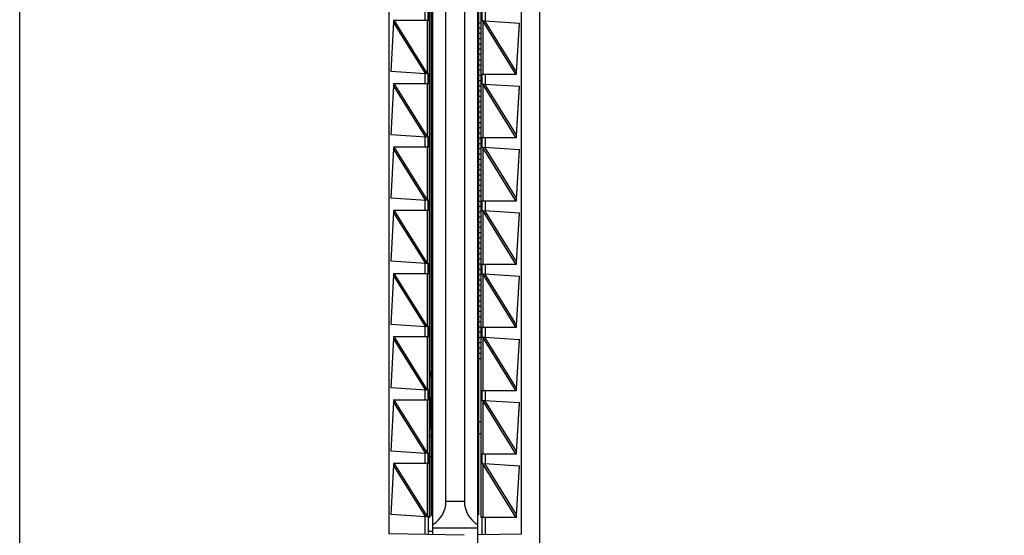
# Model space of a CAD drawing. Header units: inches. Extents: x 0 to 22, y 0 to 17.
# Tile 15 of 23: x 16.704 to 18.181, y 7.175 to 7.949. Entities that reach past the tile are written whole.
import ezdxf

# ---------------------------------------------------------------- set-up
doc = ezdxf.new("R2010")
doc.units = ezdxf.units.IN
doc.header["$LTSCALE"] = 1.21
doc.header["$MEASUREMENT"] = 0
doc.layers.get('0').update_dxf_attribs({"linetype": 'CONTINUOUS'})
doc.layers.add('DIMENSIONS', color=7, linetype='CONTINUOUS')
doc.styles.get("Standard").update_dxf_attribs({"font": 'txt', "width": 0.8})
doc.dimstyles.new('DIMSTYLE_1', dxfattribs={"dimtxt": 0.125, "dimasz": 0.18, "dimexe": 0.18, "dimexo": 0.0625, "dimgap": 0.09, "dimtad": 0, "dimtih": 1, "dimtoh": 1, "dimdec": 3, "dimzin": 4, "dimdsep": 46, "dimtxsty": 'STANDARD', "dimblk": '_FILLED', "dimblk1": '_FILLED', "dimblk2": '_FILLED', "dimcen": 0.09, "dimadec": 0, "dimazin": 0, "dimtp": 0.01, "dimtm": 0.01, "dimtfac": 1, "dimtdec": 3, "dimtofl": 0, "dimtmove": 0, "dimatfit": 3, "dimldrblk": '_FILLED', "dimfxl": 1, "dimtolj": 1, "dimtzin": 4, "dimarcsym": 0})

# ---------------------------------------------------------------- blocks, each defined once
blk = doc.blocks.new('*D12')
at = {"layer": 'DIMENSIONS', "color": 2, "linetype": 'CONTINUOUS'}
blk.add_line((17.0262, 11.3165), (18.1711, 11.3165), dxfattribs=at)
at = {"layer": 'DIMENSIONS', "color": 2, "linetype": 'CONTINUOUS', "insert": (18.2336, 11.379), "char_height": 0.125, "width": 1.425, "attachment_point": 1, "line_spacing_factor": 0.9}
blk.add_mtext('4.822{\\Ftxt.shx;\\W1.000000;\\H0.125000; }[122.48]', dxfattribs=at)
blk = doc.blocks.new('_FILLED')
at = {"color": 0, "linetype": 'BYBLOCK'}
blk.add_solid([(0, 0), (-1, 0.1736), (-1, -0.1736)], dxfattribs=at)
blk = doc.blocks.new('*D14')
at = {"layer": 'DIMENSIONS', "color": 2, "linetype": 'CONTINUOUS'}
blk.add_line((16.8386, 11.5041), (16.8386, 12.126), dxfattribs=at)
at = {"layer": 'DIMENSIONS', "color": 2, "linetype": 'CONTINUOUS', "insert": (16.7761, 12.1885), "char_height": 0.125, "width": 1.225, "attachment_point": 1, "rotation": 90, "line_spacing_factor": 0.9}
blk.add_mtext('.502{\\Ftxt.shx;\\W1.000000;\\H0.125000; }[12.75]', dxfattribs=at)

msp = doc.modelspace()

# ---------------------------------------------------------------- linework, layer by layer
at = {"color": 7, "linetype": 'CONTINUOUS'}
for p, q in [((16.7036, 6.4997), (16.7036, 11.3113)), ((17.4836, 11.3113), (17.4836, 6.4997)), ((17.3906, 10.685), (17.3906, 7.126)), ((17.2576, 10.6338), (17.2576, 7.1772)), ((17.3236, 7.176), (17.3236, 10.635)), ((17.4566, 7.1771), (17.4566, 10.6338)), ((17.3193, 10.6085), (17.3193, 7.2025)), ((17.3956, 10.6085), (17.3956, 7.2025)), ((17.3216, 10.605), (17.3216, 7.205)), ((17.3926, 7.206), (17.3926, 10.606)), ((17.3433, 7.226), (17.3433, 9.004)), ((17.371, 9.004), (17.371, 7.226)), ((17.3166, 7.9494), (17.3166, 7.9626)), ((17.3166, 7.9485), (17.3166, 7.9494)), ((17.3976, 7.9475), (17.3976, 7.9625)), ((17.2648, 7.9456), (17.2604, 7.8716)), ((17.2647, 7.9485), (17.3186, 7.9485)), ((17.2647, 7.9485), (17.2649, 7.9465)), ((17.2655, 7.9485), (17.2648, 7.9456)), ((17.2649, 7.9459), (17.2648, 7.9456)), ((17.3926, 7.9448), (17.3956, 7.9448)), ((17.3926, 7.9369), (17.3956, 7.9369)), ((17.3986, 7.9475), (17.3956, 7.9475)), ((17.3986, 7.9475), (17.4009, 7.9478)), ((17.4009, 7.9478), (17.4538, 7.9444)), ((17.4489, 7.8703), (17.4538, 7.9444)), ((17.4489, 7.87), (17.4537, 7.9438)), ((17.3926, 7.929), (17.3956, 7.929)), ((17.3926, 7.9212), (17.3956, 7.9212)), ((17.3926, 7.9133), (17.3956, 7.9133)), ((17.3926, 7.9054), (17.3956, 7.9054)), ((17.3926, 7.8975), (17.3956, 7.8975)), ((17.3926, 7.8897), (17.3956, 7.8897)), ((17.3926, 7.8818), (17.3956, 7.8818)), ((17.3132, 7.8681), (17.2604, 7.8716)), ((17.3155, 7.8685), (17.3132, 7.8681)), ((17.3155, 7.8685), (17.3186, 7.8685)), ((17.3166, 7.8676), (17.3166, 7.8685)), ((17.3166, 7.8676), (17.3166, 7.8544)), ((17.3166, 7.8544), (17.3166, 7.8676)), ((17.3926, 7.8739), (17.3956, 7.8739)), ((17.3926, 7.866), (17.3956, 7.866)), ((17.3956, 7.8675), (17.449, 7.8675)), ((17.3976, 7.8525), (17.3976, 7.8675)), ((17.4482, 7.8675), (17.4489, 7.8703)), ((17.4489, 7.8699), (17.4489, 7.87)), ((17.4489, 7.8696), (17.4489, 7.8699)), ((17.449, 7.8675), (17.4489, 7.8696)), ((17.2648, 7.8506), (17.2604, 7.7766)), ((17.2647, 7.8535), (17.3186, 7.8535)), ((17.2647, 7.8535), (17.2649, 7.8515)), ((17.2655, 7.8535), (17.2648, 7.8506)), ((17.2649, 7.8509), (17.2648, 7.8506)), ((17.3166, 7.8535), (17.3166, 7.8544)), ((17.3926, 7.8582), (17.3956, 7.8582)), ((17.3926, 7.8503), (17.3956, 7.8503)), ((17.3986, 7.8525), (17.3956, 7.8525)), ((17.3986, 7.8525), (17.4009, 7.8528)), ((17.4009, 7.8528), (17.4538, 7.8494)), ((17.4489, 7.7753), (17.4538, 7.8494)), ((17.4489, 7.775), (17.4537, 7.8488)), ((17.3926, 7.8424), (17.3956, 7.8424)), ((17.3926, 7.8346), (17.3956, 7.8346)), ((17.3926, 7.8267), (17.3956, 7.8267)), ((17.3926, 7.8188), (17.3956, 7.8188)), ((17.3926, 7.8109), (17.3956, 7.8109)), ((17.3926, 7.8031), (17.3956, 7.8031)), ((17.3926, 7.7952), (17.3956, 7.7952)), ((17.3926, 7.7873), (17.3956, 7.7873)), ((17.3132, 7.7731), (17.2604, 7.7766)), ((17.3155, 7.7735), (17.3132, 7.7731)), ((17.3155, 7.7735), (17.3186, 7.7735)), ((17.3166, 7.7726), (17.3166, 7.7735)), ((17.3166, 7.7726), (17.3166, 7.7594)), ((17.3166, 7.7594), (17.3166, 7.7726)), ((17.3926, 7.7794), (17.3956, 7.7794)), ((17.3956, 7.7725), (17.449, 7.7725)), ((17.3976, 7.7575), (17.3976, 7.7725)), ((17.4482, 7.7725), (17.4489, 7.7753)), ((17.4489, 7.7749), (17.4489, 7.775)), ((17.4489, 7.7746), (17.4489, 7.7749)), ((17.449, 7.7725), (17.4489, 7.7746)), ((17.2647, 7.7585), (17.3186, 7.7585)), ((17.2647, 7.7585), (17.2649, 7.7565)), ((17.2655, 7.7585), (17.2648, 7.7556)), ((17.3166, 7.7585), (17.3166, 7.7594)), ((17.3926, 7.7716), (17.3956, 7.7716)), ((17.3926, 7.7637), (17.3956, 7.7637)), ((17.3986, 7.7575), (17.3956, 7.7575)), ((17.3986, 7.7575), (17.4009, 7.7578)), ((17.4009, 7.7578), (17.4538, 7.7544)), ((17.2648, 7.7556), (17.2604, 7.6816)), ((17.2649, 7.7559), (17.2648, 7.7556)), ((17.3926, 7.7558), (17.3956, 7.7558)), ((17.3926, 7.7479), (17.3956, 7.7479)), ((17.4489, 7.6803), (17.4538, 7.7544)), ((17.4489, 7.68), (17.4537, 7.7538)), ((17.3926, 7.7401), (17.3956, 7.7401)), ((17.3926, 7.7322), (17.3956, 7.7322)), ((17.3926, 7.7243), (17.3956, 7.7243)), ((17.3926, 7.7164), (17.3956, 7.7164)), ((17.3926, 7.7086), (17.3956, 7.7086)), ((17.3926, 7.7007), (17.3956, 7.7007)), ((17.3926, 7.6928), (17.3956, 7.6928)), ((17.3926, 7.6849), (17.3956, 7.6849)), ((17.3132, 7.6781), (17.2604, 7.6816)), ((17.3155, 7.6785), (17.3132, 7.6781)), ((17.3155, 7.6785), (17.3186, 7.6785)), ((17.3166, 7.6776), (17.3166, 7.6785)), ((17.3166, 7.6776), (17.3166, 7.6644)), ((17.3166, 7.6644), (17.3166, 7.6776)), ((17.3926, 7.6771), (17.3956, 7.6771)), ((17.3926, 7.6692), (17.3956, 7.6692)), ((17.3956, 7.6775), (17.449, 7.6775)), ((17.3976, 7.6625), (17.3976, 7.6775)), ((17.4482, 7.6775), (17.4489, 7.6803)), ((17.4489, 7.6799), (17.4489, 7.68)), ((17.4489, 7.6796), (17.4489, 7.6799)), ((17.449, 7.6775), (17.4489, 7.6796)), ((17.2648, 7.6606), (17.2604, 7.5866)), ((17.2647, 7.6635), (17.3186, 7.6635)), ((17.2647, 7.6635), (17.2649, 7.6615)), ((17.2655, 7.6635), (17.2648, 7.6606)), ((17.2649, 7.6609), (17.2648, 7.6606)), ((17.3166, 7.6635), (17.3166, 7.6644)), ((17.3926, 7.6613), (17.3956, 7.6613)), ((17.3986, 7.6625), (17.3956, 7.6625)), ((17.3986, 7.6625), (17.4009, 7.6628)), ((17.4009, 7.6628), (17.4538, 7.6594)), ((17.4489, 7.5853), (17.4538, 7.6594)), ((17.4489, 7.585), (17.4537, 7.6588)), ((17.3926, 7.6534), (17.3956, 7.6534)), ((17.3926, 7.6456), (17.3956, 7.6456)), ((17.3926, 7.6377), (17.3956, 7.6377)), ((17.3926, 7.6298), (17.3956, 7.6298)), ((17.3926, 7.622), (17.3956, 7.622)), ((17.3926, 7.6141), (17.3956, 7.6141)), ((17.3926, 7.6062), (17.3956, 7.6062)), ((17.3926, 7.5983), (17.3956, 7.5983)), ((17.3132, 7.5831), (17.2604, 7.5866)), ((17.3155, 7.5835), (17.3132, 7.5831)), ((17.3155, 7.5835), (17.3186, 7.5835)), ((17.3166, 7.5826), (17.3166, 7.5835)), ((17.3166, 7.5826), (17.3166, 7.5694)), ((17.3166, 7.5694), (17.3166, 7.5826)), ((17.3926, 7.5905), (17.3956, 7.5905)), ((17.3926, 7.5826), (17.3956, 7.5826)), ((17.3956, 7.5825), (17.449, 7.5825)), ((17.3976, 7.5675), (17.3976, 7.5825)), ((17.4482, 7.5825), (17.4489, 7.5853)), ((17.4489, 7.5849), (17.4489, 7.585)), ((17.4489, 7.5846), (17.4489, 7.5849)), ((17.449, 7.5825), (17.4489, 7.5846)), ((17.2648, 7.5656), (17.2604, 7.4916)), ((17.2647, 7.5685), (17.3186, 7.5685)), ((17.2647, 7.5685), (17.2649, 7.5665)), ((17.2655, 7.5685), (17.2648, 7.5656)), ((17.2649, 7.5659), (17.2648, 7.5656)), ((17.3166, 7.5685), (17.3166, 7.5694)), ((17.3926, 7.5747), (17.3956, 7.5747)), ((17.3926, 7.5668), (17.3956, 7.5668)), ((17.3986, 7.5675), (17.3956, 7.5675)), ((17.3986, 7.5675), (17.4009, 7.5678)), ((17.4009, 7.5678), (17.4538, 7.5644)), ((17.3926, 7.559), (17.3956, 7.559)), ((17.3926, 7.5511), (17.3956, 7.5511)), ((17.4489, 7.4903), (17.4538, 7.5644)), ((17.4489, 7.49), (17.4537, 7.5638)), ((17.3926, 7.5432), (17.3956, 7.5432)), ((17.3926, 7.5353), (17.3956, 7.5353)), ((17.3926, 7.5275), (17.3956, 7.5275)), ((17.3926, 7.5196), (17.3956, 7.5196)), ((17.3926, 7.5117), (17.3956, 7.5117)), ((17.3132, 7.4881), (17.2604, 7.4916)), ((17.3926, 7.5038), (17.3956, 7.5038)), ((17.3926, 7.496), (17.3956, 7.496)), ((17.3155, 7.4885), (17.3132, 7.4881)), ((17.3155, 7.4885), (17.3186, 7.4885)), ((17.3166, 7.4876), (17.3166, 7.4885)), ((17.3166, 7.4876), (17.3166, 7.4744)), ((17.3166, 7.4744), (17.3166, 7.4876)), ((17.3926, 7.4881), (17.3956, 7.4881)), ((17.3926, 7.4802), (17.3956, 7.4802)), ((17.3956, 7.4875), (17.449, 7.4875)), ((17.3976, 7.4725), (17.3976, 7.4875)), ((17.4482, 7.4875), (17.4489, 7.4903)), ((17.4489, 7.4899), (17.4489, 7.49)), ((17.4489, 7.4896), (17.4489, 7.4899)), ((17.449, 7.4875), (17.4489, 7.4896)), ((17.2648, 7.4706), (17.2604, 7.3966)), ((17.2647, 7.4735), (17.3186, 7.4735)), ((17.2647, 7.4735), (17.2649, 7.4715)), ((17.2655, 7.4735), (17.2648, 7.4706)), ((17.2649, 7.4709), (17.2648, 7.4706)), ((17.3166, 7.4735), (17.3166, 7.4744)), ((17.3926, 7.4723), (17.3956, 7.4723)), ((17.3926, 7.4645), (17.3956, 7.4645)), ((17.3986, 7.4725), (17.3956, 7.4725)), ((17.3986, 7.4725), (17.4009, 7.4728)), ((17.4009, 7.4728), (17.4538, 7.4694)), ((17.4489, 7.3953), (17.4538, 7.4694)), ((17.4489, 7.395), (17.4537, 7.4688)), ((17.3926, 7.4566), (17.3956, 7.4566)), ((17.3926, 7.4487), (17.3956, 7.4487)), ((17.3926, 7.4408), (17.3956, 7.4408)), ((17.3193, 7.4214), (17.3216, 7.4214)), ((17.3205, 7.4214), (17.3205, 7.4135)), ((17.3193, 7.4135), (17.3216, 7.4135)), ((17.3132, 7.3931), (17.2604, 7.3966)), ((17.3155, 7.3935), (17.3132, 7.3931)), ((17.3155, 7.3935), (17.3186, 7.3935)), ((17.3166, 7.3926), (17.3166, 7.3935)), ((17.3166, 7.3926), (17.3166, 7.3794)), ((17.3166, 7.3794), (17.3166, 7.3926)), ((17.3956, 7.3925), (17.449, 7.3925)), ((17.3976, 7.3775), (17.3976, 7.3925)), ((17.4482, 7.3925), (17.4489, 7.3953)), ((17.4489, 7.3949), (17.4489, 7.395)), ((17.4489, 7.3946), (17.4489, 7.3949)), ((17.449, 7.3925), (17.4489, 7.3946)), ((17.2648, 7.3756), (17.2604, 7.3016)), ((17.2647, 7.3785), (17.3186, 7.3785)), ((17.2647, 7.3785), (17.2649, 7.3765)), ((17.2655, 7.3785), (17.2648, 7.3756)), ((17.2649, 7.3759), (17.2648, 7.3756)), ((17.3166, 7.3785), (17.3166, 7.3794)), ((17.3193, 7.382), (17.3216, 7.382)), ((17.3205, 7.382), (17.3205, 7.3357)), ((17.3986, 7.3775), (17.3956, 7.3775)), ((17.3986, 7.3775), (17.4009, 7.3778)), ((17.4009, 7.3778), (17.4538, 7.3744)), ((17.4489, 7.3003), (17.4538, 7.3744)), ((17.4489, 7.3), (17.4537, 7.3738)), ((17.3956, 7.3456), (17.3926, 7.3456)), ((17.3193, 7.3357), (17.3216, 7.3357)), ((17.3193, 7.3249), (17.3216, 7.3249)), ((17.3926, 7.3279), (17.3956, 7.3279)), ((17.3132, 7.2981), (17.2604, 7.3016)), ((17.4482, 7.2975), (17.4489, 7.3003)), ((17.4489, 7.2999), (17.4489, 7.3)), ((17.4489, 7.2996), (17.4489, 7.2999)), ((17.449, 7.2975), (17.4489, 7.2996)), ((17.3155, 7.2985), (17.3132, 7.2981)), ((17.3155, 7.2985), (17.3186, 7.2985)), ((17.3166, 7.2976), (17.3166, 7.2985)), ((17.3166, 7.2976), (17.3166, 7.2844)), ((17.3166, 7.2844), (17.3166, 7.2976)), ((17.3166, 7.2835), (17.3166, 7.2844)), ((17.3193, 7.2934), (17.3216, 7.2934)), ((17.3956, 7.2975), (17.449, 7.2975)), ((17.3976, 7.2825), (17.3976, 7.2975)), ((17.2648, 7.2806), (17.2604, 7.2066)), ((17.2647, 7.2835), (17.3186, 7.2835)), ((17.2647, 7.2835), (17.2649, 7.2815)), ((17.2655, 7.2835), (17.2648, 7.2806)), ((17.2649, 7.2809), (17.2648, 7.2806)), ((17.3986, 7.2825), (17.3956, 7.2825)), ((17.3986, 7.2825), (17.4009, 7.2828)), ((17.4009, 7.2828), (17.4538, 7.2794)), ((17.4489, 7.2053), (17.4538, 7.2794)), ((17.4489, 7.205), (17.4537, 7.2788)), ((17.3132, 7.2031), (17.2604, 7.2066)), ((17.3155, 7.2035), (17.3132, 7.2031)), ((17.3155, 7.2035), (17.3186, 7.2035)), ((17.3166, 7.2026), (17.3166, 7.2035)), ((17.3166, 7.2026), (17.3166, 7.1761)), ((17.3166, 7.2025), (17.3193, 7.2025)), ((17.3186, 7.2025), (17.3186, 7.2035)), ((17.3216, 7.205), (17.3236, 7.205)), ((17.3926, 7.206), (17.3906, 7.206)), ((17.3956, 7.2025), (17.449, 7.2025)), ((17.3976, 7.1761), (17.3976, 7.2025)), ((17.4482, 7.2025), (17.4489, 7.2053)), ((17.4489, 7.2049), (17.4489, 7.205)), ((17.4489, 7.2046), (17.4489, 7.2049)), ((17.449, 7.2025), (17.4489, 7.2046)), ((17.3166, 7.1812), (17.3236, 7.1812)), ((17.3906, 7.186), (17.3236, 7.186)), ((17.3707, 7.1752), (17.2576, 7.1772)), ((17.4566, 7.1771), (17.3906, 7.176))]:
    msp.add_line(p, q, dxfattribs=at)
at = {"color": 9, "linetype": 'CONTINUOUS'}
for p, q in [((17.3117, 7.9632), (17.3117, 7.9485)), ((17.4025, 7.9477), (17.4025, 7.9625)), ((17.3132, 7.8681), (17.2648, 7.9456)), ((17.3156, 7.8683), (17.2655, 7.9485)), ((17.3156, 7.8683), (17.3156, 7.9485)), ((17.3186, 7.8685), (17.3186, 7.9485)), ((17.4482, 7.8675), (17.3985, 7.9477)), ((17.3985, 7.9477), (17.3985, 7.8675)), ((17.4009, 7.9478), (17.4489, 7.8703)), ((17.3117, 7.8682), (17.3117, 7.8535)), ((17.4025, 7.8527), (17.4025, 7.8675)), ((17.3132, 7.7731), (17.2648, 7.8506)), ((17.3156, 7.7733), (17.2655, 7.8535)), ((17.3156, 7.7733), (17.3156, 7.8535)), ((17.3186, 7.7735), (17.3186, 7.8535)), ((17.4482, 7.7725), (17.3985, 7.8527)), ((17.3985, 7.8527), (17.3985, 7.7725)), ((17.4009, 7.8528), (17.4489, 7.7753)), ((17.3117, 7.7732), (17.3117, 7.7585)), ((17.4025, 7.7577), (17.4025, 7.7725)), ((17.3156, 7.6783), (17.2655, 7.7585)), ((17.3156, 7.6783), (17.3156, 7.7585)), ((17.3186, 7.6785), (17.3186, 7.7585)), ((17.4482, 7.6775), (17.3985, 7.7577)), ((17.3985, 7.7577), (17.3985, 7.6775)), ((17.4009, 7.7578), (17.4489, 7.6803)), ((17.3132, 7.6781), (17.2648, 7.7556)), ((17.3117, 7.6782), (17.3117, 7.6635)), ((17.4025, 7.6627), (17.4025, 7.6775)), ((17.3132, 7.5831), (17.2648, 7.6606)), ((17.3156, 7.5833), (17.2655, 7.6635)), ((17.3156, 7.5833), (17.3156, 7.6635)), ((17.3186, 7.5835), (17.3186, 7.6635)), ((17.4482, 7.5825), (17.3985, 7.6627)), ((17.3985, 7.6627), (17.3985, 7.5825)), ((17.4009, 7.6628), (17.4489, 7.5853)), ((17.3117, 7.5832), (17.3117, 7.5685)), ((17.4025, 7.5677), (17.4025, 7.5825)), ((17.3132, 7.4881), (17.2648, 7.5656)), ((17.3156, 7.4883), (17.2655, 7.5685)), ((17.3156, 7.4883), (17.3156, 7.5685)), ((17.3186, 7.4885), (17.3186, 7.5685)), ((17.4482, 7.4875), (17.3985, 7.5677)), ((17.3985, 7.5677), (17.3985, 7.4875)), ((17.4009, 7.5678), (17.4489, 7.4903)), ((17.3117, 7.4882), (17.3117, 7.4735)), ((17.4025, 7.4727), (17.4025, 7.4875)), ((17.3132, 7.3931), (17.2648, 7.4706)), ((17.3156, 7.3933), (17.2655, 7.4735)), ((17.3156, 7.3933), (17.3156, 7.4735)), ((17.3186, 7.3935), (17.3186, 7.4735)), ((17.4482, 7.3925), (17.3985, 7.4727)), ((17.3985, 7.4727), (17.3985, 7.3925)), ((17.4009, 7.4728), (17.4489, 7.3953)), ((17.3117, 7.3932), (17.3117, 7.3785)), ((17.4025, 7.3777), (17.4025, 7.3925)), ((17.3132, 7.2981), (17.2648, 7.3756)), ((17.3156, 7.2983), (17.2655, 7.3785)), ((17.3156, 7.2983), (17.3156, 7.3785)), ((17.3186, 7.2985), (17.3186, 7.3785)), ((17.4482, 7.2975), (17.3985, 7.3777)), ((17.3985, 7.3777), (17.3985, 7.2975)), ((17.4009, 7.3778), (17.4489, 7.3003)), ((17.3117, 7.2982), (17.3117, 7.2835)), ((17.4025, 7.2827), (17.4025, 7.2975)), ((17.3132, 7.2031), (17.2648, 7.2806)), ((17.3156, 7.2033), (17.2655, 7.2835)), ((17.3156, 7.2033), (17.3156, 7.2835)), ((17.3186, 7.2035), (17.3186, 7.2835)), ((17.4482, 7.2025), (17.3985, 7.2827)), ((17.3985, 7.2827), (17.3985, 7.2025)), ((17.4009, 7.2828), (17.4489, 7.2053)), ((17.371, 7.226), (17.3433, 7.226)), ((17.3117, 7.2032), (17.3117, 7.1762)), ((17.4025, 7.1762), (17.4025, 7.2025))]:
    msp.add_line(p, q, dxfattribs=at)
at = {"color": 7, "linetype": 'CONTINUOUS'}
for points in [[(17.2649, 7.9465), (17.2649, 7.9462), (17.2649, 7.9459)], [(17.2649, 7.8515), (17.2649, 7.8512), (17.2649, 7.8509)], [(17.2649, 7.7565), (17.2649, 7.7562), (17.2649, 7.7559)], [(17.2649, 7.6615), (17.2649, 7.6612), (17.2649, 7.6609)], [(17.2649, 7.5665), (17.2649, 7.5662), (17.2649, 7.5659)], [(17.2649, 7.4715), (17.2649, 7.4712), (17.2649, 7.4709)], [(17.2649, 7.3765), (17.2649, 7.3762), (17.2649, 7.3759)], [(17.2649, 7.2815), (17.2649, 7.2812), (17.2649, 7.2809)]]:
    msp.add_lwpolyline(points, dxfattribs=at)
for centre, major_axis, start_param, end_param in [((17.3033, 7.226), (0.0009, 0.04), -2.586703, -1.548623), ((17.411, 7.226), (0.0005, 0.04), -4.698998, -3.660917)]:
    msp.add_ellipse(centre, major_axis=major_axis, ratio=1, start_param=start_param, end_param=end_param, dxfattribs=at)
for points, knots in [([(17.3186, 7.9485), (17.3186, 7.9485), (17.3186, 7.9485), (17.3186, 7.9485), (17.3186, 7.9485), (17.3186, 7.9485), (17.3186, 7.9485), (17.3186, 7.9485), (17.3186, 7.9486), (17.3186, 7.9486), (17.3186, 7.9487), (17.3186, 7.9488), (17.3186, 7.9489), (17.3186, 7.9491), (17.3186, 7.9492), (17.3186, 7.9494), (17.3186, 7.9496), (17.3186, 7.9498), (17.3187, 7.9502), (17.3187, 7.9507), (17.3187, 7.9512), (17.3187, 7.9518), (17.3187, 7.9525), (17.3187, 7.9531), (17.3187, 7.9538), (17.3187, 7.9548), (17.3187, 7.956), (17.3187, 7.9572), (17.3187, 7.9582), (17.3187, 7.9589), (17.3187, 7.9595), (17.3187, 7.9601), (17.3187, 7.9607), (17.3187, 7.9613), (17.3187, 7.9618), (17.3186, 7.9621), (17.3186, 7.9624), (17.3186, 7.9626), (17.3186, 7.9628), (17.3186, 7.9629), (17.3186, 7.963), (17.3186, 7.9632), (17.3186, 7.9633), (17.3186, 7.9633), (17.3186, 7.9634), (17.3186, 7.9634), (17.3186, 7.9635), (17.3186, 7.9635), (17.3186, 7.9635), (17.3186, 7.9635), (17.3186, 7.9635), (17.3186, 7.9635), (17.3186, 7.9635)], [0, 0, 0, 0, 0.000262, 0.000478, 0.000762, 0.001117, 0.001544, 0.002618, 0.005649, 0.009863, 0.015252, 0.021806, 0.029509, 0.038344, 0.04829, 0.059322, 0.071416, 0.084541, 0.113757, 0.146691, 0.183026, 0.222412, 0.26447, 0.308796, 0.354963, 0.402526, 0.5, 0.597474, 0.645037, 0.691204, 0.73553, 0.777588, 0.816974, 0.853309, 0.886243, 0.915459, 0.928584, 0.940678, 0.95171, 0.961656, 0.970491, 0.978194, 0.984748, 0.990137, 0.994351, 0.997382, 0.998456, 0.998883, 0.999238, 0.999522, 0.999738, 1, 1, 1, 1]), ([(17.3186, 7.8535), (17.3186, 7.8535), (17.3186, 7.8535), (17.3186, 7.8535), (17.3186, 7.8535), (17.3186, 7.8535), (17.3186, 7.8535), (17.3186, 7.8535), (17.3186, 7.8536), (17.3186, 7.8536), (17.3186, 7.8537), (17.3186, 7.8538), (17.3186, 7.8539), (17.3186, 7.8541), (17.3186, 7.8542), (17.3186, 7.8544), (17.3186, 7.8546), (17.3186, 7.8548), (17.3187, 7.8552), (17.3187, 7.8557), (17.3187, 7.8562), (17.3187, 7.8568), (17.3187, 7.8575), (17.3187, 7.8581), (17.3187, 7.8588), (17.3187, 7.8598), (17.3187, 7.861), (17.3187, 7.8622), (17.3187, 7.8632), (17.3187, 7.8639), (17.3187, 7.8645), (17.3187, 7.8651), (17.3187, 7.8657), (17.3187, 7.8663), (17.3187, 7.8668), (17.3186, 7.8671), (17.3186, 7.8674), (17.3186, 7.8676), (17.3186, 7.8678), (17.3186, 7.8679), (17.3186, 7.868), (17.3186, 7.8682), (17.3186, 7.8683), (17.3186, 7.8683), (17.3186, 7.8684), (17.3186, 7.8684), (17.3186, 7.8685), (17.3186, 7.8685), (17.3186, 7.8685), (17.3186, 7.8685), (17.3186, 7.8685), (17.3186, 7.8685), (17.3186, 7.8685)], [0, 0, 0, 0, 0.000262, 0.000478, 0.000762, 0.001117, 0.001544, 0.002618, 0.005649, 0.009863, 0.015252, 0.021806, 0.029509, 0.038344, 0.04829, 0.059322, 0.071416, 0.084541, 0.113757, 0.146691, 0.183026, 0.222412, 0.26447, 0.308796, 0.354963, 0.402526, 0.5, 0.597474, 0.645037, 0.691204, 0.73553, 0.777588, 0.816974, 0.853309, 0.886243, 0.915459, 0.928584, 0.940678, 0.95171, 0.961656, 0.970491, 0.978194, 0.984748, 0.990137, 0.994351, 0.997382, 0.998456, 0.998883, 0.999238, 0.999522, 0.999738, 1, 1, 1, 1]), ([(17.3186, 7.7585), (17.3186, 7.7585), (17.3186, 7.7585), (17.3186, 7.7585), (17.3186, 7.7585), (17.3186, 7.7585), (17.3186, 7.7585), (17.3186, 7.7585), (17.3186, 7.7586), (17.3186, 7.7586), (17.3186, 7.7587), (17.3186, 7.7588), (17.3186, 7.7589), (17.3186, 7.7591), (17.3186, 7.7592), (17.3186, 7.7594), (17.3186, 7.7596), (17.3186, 7.7598), (17.3187, 7.7602), (17.3187, 7.7607), (17.3187, 7.7612), (17.3187, 7.7618), (17.3187, 7.7625), (17.3187, 7.7631), (17.3187, 7.7638), (17.3187, 7.7648), (17.3187, 7.766), (17.3187, 7.7672), (17.3187, 7.7682), (17.3187, 7.7689), (17.3187, 7.7695), (17.3187, 7.7701), (17.3187, 7.7707), (17.3187, 7.7713), (17.3187, 7.7718), (17.3186, 7.7721), (17.3186, 7.7724), (17.3186, 7.7726), (17.3186, 7.7728), (17.3186, 7.7729), (17.3186, 7.773), (17.3186, 7.7732), (17.3186, 7.7733), (17.3186, 7.7733), (17.3186, 7.7734), (17.3186, 7.7734), (17.3186, 7.7735), (17.3186, 7.7735), (17.3186, 7.7735), (17.3186, 7.7735), (17.3186, 7.7735), (17.3186, 7.7735), (17.3186, 7.7735)], [0, 0, 0, 0, 0.000262, 0.000478, 0.000762, 0.001117, 0.001544, 0.002618, 0.005649, 0.009863, 0.015252, 0.021806, 0.029509, 0.038344, 0.04829, 0.059322, 0.071416, 0.084541, 0.113757, 0.146691, 0.183026, 0.222412, 0.26447, 0.308796, 0.354963, 0.402526, 0.5, 0.597474, 0.645037, 0.691204, 0.73553, 0.777588, 0.816974, 0.853309, 0.886243, 0.915459, 0.928584, 0.940678, 0.95171, 0.961656, 0.970491, 0.978194, 0.984748, 0.990137, 0.994351, 0.997382, 0.998456, 0.998883, 0.999238, 0.999522, 0.999738, 1, 1, 1, 1]), ([(17.3186, 7.6635), (17.3186, 7.6635), (17.3186, 7.6635), (17.3186, 7.6635), (17.3186, 7.6635), (17.3186, 7.6635), (17.3186, 7.6635), (17.3186, 7.6635), (17.3186, 7.6636), (17.3186, 7.6636), (17.3186, 7.6637), (17.3186, 7.6638), (17.3186, 7.6639), (17.3186, 7.6641), (17.3186, 7.6642), (17.3186, 7.6644), (17.3186, 7.6646), (17.3186, 7.6648), (17.3187, 7.6652), (17.3187, 7.6657), (17.3187, 7.6662), (17.3187, 7.6668), (17.3187, 7.6675), (17.3187, 7.6681), (17.3187, 7.6688), (17.3187, 7.6698), (17.3187, 7.671), (17.3187, 7.6722), (17.3187, 7.6732), (17.3187, 7.6739), (17.3187, 7.6745), (17.3187, 7.6751), (17.3187, 7.6757), (17.3187, 7.6763), (17.3187, 7.6768), (17.3186, 7.6771), (17.3186, 7.6774), (17.3186, 7.6776), (17.3186, 7.6778), (17.3186, 7.6779), (17.3186, 7.678), (17.3186, 7.6782), (17.3186, 7.6783), (17.3186, 7.6783), (17.3186, 7.6784), (17.3186, 7.6784), (17.3186, 7.6785), (17.3186, 7.6785), (17.3186, 7.6785), (17.3186, 7.6785), (17.3186, 7.6785), (17.3186, 7.6785), (17.3186, 7.6785)], [0, 0, 0, 0, 0.000262, 0.000478, 0.000762, 0.001117, 0.001544, 0.002618, 0.005649, 0.009863, 0.015252, 0.021806, 0.029509, 0.038344, 0.04829, 0.059322, 0.071416, 0.084541, 0.113757, 0.146691, 0.183026, 0.222412, 0.26447, 0.308796, 0.354963, 0.402526, 0.5, 0.597474, 0.645037, 0.691204, 0.73553, 0.777588, 0.816974, 0.853309, 0.886243, 0.915459, 0.928584, 0.940678, 0.95171, 0.961656, 0.970491, 0.978194, 0.984748, 0.990137, 0.994351, 0.997382, 0.998456, 0.998883, 0.999238, 0.999522, 0.999738, 1, 1, 1, 1]), ([(17.3186, 7.5685), (17.3186, 7.5685), (17.3186, 7.5685), (17.3186, 7.5685), (17.3186, 7.5685), (17.3186, 7.5685), (17.3186, 7.5685), (17.3186, 7.5685), (17.3186, 7.5686), (17.3186, 7.5686), (17.3186, 7.5687), (17.3186, 7.5688), (17.3186, 7.5689), (17.3186, 7.5691), (17.3186, 7.5692), (17.3186, 7.5694), (17.3186, 7.5696), (17.3186, 7.5698), (17.3187, 7.5702), (17.3187, 7.5707), (17.3187, 7.5712), (17.3187, 7.5718), (17.3187, 7.5725), (17.3187, 7.5731), (17.3187, 7.5738), (17.3187, 7.5748), (17.3187, 7.576), (17.3187, 7.5772), (17.3187, 7.5782), (17.3187, 7.5789), (17.3187, 7.5795), (17.3187, 7.5801), (17.3187, 7.5807), (17.3187, 7.5813), (17.3187, 7.5818), (17.3186, 7.5821), (17.3186, 7.5824), (17.3186, 7.5826), (17.3186, 7.5828), (17.3186, 7.5829), (17.3186, 7.583), (17.3186, 7.5832), (17.3186, 7.5833), (17.3186, 7.5833), (17.3186, 7.5834), (17.3186, 7.5834), (17.3186, 7.5835), (17.3186, 7.5835), (17.3186, 7.5835), (17.3186, 7.5835), (17.3186, 7.5835), (17.3186, 7.5835), (17.3186, 7.5835)], [0, 0, 0, 0, 0.000262, 0.000478, 0.000762, 0.001117, 0.001544, 0.002618, 0.005649, 0.009863, 0.015252, 0.021806, 0.029509, 0.038344, 0.04829, 0.059322, 0.071416, 0.084541, 0.113757, 0.146691, 0.183026, 0.222412, 0.26447, 0.308796, 0.354963, 0.402526, 0.5, 0.597474, 0.645037, 0.691204, 0.73553, 0.777588, 0.816974, 0.853309, 0.886243, 0.915459, 0.928584, 0.940678, 0.95171, 0.961656, 0.970491, 0.978194, 0.984748, 0.990137, 0.994351, 0.997382, 0.998456, 0.998883, 0.999238, 0.999522, 0.999738, 1, 1, 1, 1]), ([(17.3186, 7.4735), (17.3186, 7.4735), (17.3186, 7.4735), (17.3186, 7.4735), (17.3186, 7.4735), (17.3186, 7.4735), (17.3186, 7.4735), (17.3186, 7.4735), (17.3186, 7.4736), (17.3186, 7.4736), (17.3186, 7.4737), (17.3186, 7.4738), (17.3186, 7.4739), (17.3186, 7.4741), (17.3186, 7.4742), (17.3186, 7.4744), (17.3186, 7.4746), (17.3186, 7.4748), (17.3187, 7.4752), (17.3187, 7.4757), (17.3187, 7.4762), (17.3187, 7.4768), (17.3187, 7.4775), (17.3187, 7.4781), (17.3187, 7.4788), (17.3187, 7.4798), (17.3187, 7.481), (17.3187, 7.4822), (17.3187, 7.4832), (17.3187, 7.4839), (17.3187, 7.4845), (17.3187, 7.4851), (17.3187, 7.4857), (17.3187, 7.4863), (17.3187, 7.4868), (17.3186, 7.4871), (17.3186, 7.4874), (17.3186, 7.4876), (17.3186, 7.4878), (17.3186, 7.4879), (17.3186, 7.488), (17.3186, 7.4882), (17.3186, 7.4883), (17.3186, 7.4883), (17.3186, 7.4884), (17.3186, 7.4884), (17.3186, 7.4885), (17.3186, 7.4885), (17.3186, 7.4885), (17.3186, 7.4885), (17.3186, 7.4885), (17.3186, 7.4885), (17.3186, 7.4885)], [0, 0, 0, 0, 0.000262, 0.000478, 0.000762, 0.001117, 0.001544, 0.002618, 0.005649, 0.009863, 0.015252, 0.021806, 0.029509, 0.038344, 0.04829, 0.059322, 0.071416, 0.084541, 0.113757, 0.146691, 0.183026, 0.222412, 0.26447, 0.308796, 0.354963, 0.402526, 0.5, 0.597474, 0.645037, 0.691204, 0.73553, 0.777588, 0.816974, 0.853309, 0.886243, 0.915459, 0.928584, 0.940678, 0.95171, 0.961656, 0.970491, 0.978194, 0.984748, 0.990137, 0.994351, 0.997382, 0.998456, 0.998883, 0.999238, 0.999522, 0.999738, 1, 1, 1, 1]), ([(17.3186, 7.3785), (17.3186, 7.3785), (17.3186, 7.3785), (17.3186, 7.3785), (17.3186, 7.3785), (17.3186, 7.3785), (17.3186, 7.3785), (17.3186, 7.3785), (17.3186, 7.3786), (17.3186, 7.3786), (17.3186, 7.3787), (17.3186, 7.3788), (17.3186, 7.3789), (17.3186, 7.3791), (17.3186, 7.3792), (17.3186, 7.3794), (17.3186, 7.3796), (17.3186, 7.3798), (17.3187, 7.3802), (17.3187, 7.3807), (17.3187, 7.3812), (17.3187, 7.3818), (17.3187, 7.3825), (17.3187, 7.3831), (17.3187, 7.3838), (17.3187, 7.3848), (17.3187, 7.386), (17.3187, 7.3872), (17.3187, 7.3882), (17.3187, 7.3889), (17.3187, 7.3895), (17.3187, 7.3901), (17.3187, 7.3907), (17.3187, 7.3913), (17.3187, 7.3918), (17.3186, 7.3921), (17.3186, 7.3924), (17.3186, 7.3926), (17.3186, 7.3928), (17.3186, 7.3929), (17.3186, 7.393), (17.3186, 7.3932), (17.3186, 7.3933), (17.3186, 7.3933), (17.3186, 7.3934), (17.3186, 7.3934), (17.3186, 7.3935), (17.3186, 7.3935), (17.3186, 7.3935), (17.3186, 7.3935), (17.3186, 7.3935), (17.3186, 7.3935), (17.3186, 7.3935)], [0, 0, 0, 0, 0.000262, 0.000478, 0.000762, 0.001117, 0.001544, 0.002618, 0.005649, 0.009863, 0.015252, 0.021806, 0.029509, 0.038344, 0.04829, 0.059322, 0.071416, 0.084541, 0.113757, 0.146691, 0.183026, 0.222412, 0.26447, 0.308796, 0.354963, 0.402526, 0.5, 0.597474, 0.645037, 0.691204, 0.73553, 0.777588, 0.816974, 0.853309, 0.886243, 0.915459, 0.928584, 0.940678, 0.95171, 0.961656, 0.970491, 0.978194, 0.984748, 0.990137, 0.994351, 0.997382, 0.998456, 0.998883, 0.999238, 0.999522, 0.999738, 1, 1, 1, 1]), ([(17.3186, 7.2835), (17.3186, 7.2835), (17.3186, 7.2835), (17.3186, 7.2835), (17.3186, 7.2835), (17.3186, 7.2835), (17.3186, 7.2835), (17.3186, 7.2835), (17.3186, 7.2836), (17.3186, 7.2836), (17.3186, 7.2837), (17.3186, 7.2838), (17.3186, 7.2839), (17.3186, 7.2841), (17.3186, 7.2842), (17.3186, 7.2844), (17.3186, 7.2846), (17.3186, 7.2848), (17.3187, 7.2852), (17.3187, 7.2857), (17.3187, 7.2862), (17.3187, 7.2868), (17.3187, 7.2875), (17.3187, 7.2881), (17.3187, 7.2888), (17.3187, 7.2898), (17.3187, 7.291), (17.3187, 7.2922), (17.3187, 7.2932), (17.3187, 7.2939), (17.3187, 7.2945), (17.3187, 7.2951), (17.3187, 7.2957), (17.3187, 7.2963), (17.3187, 7.2968), (17.3186, 7.2971), (17.3186, 7.2974), (17.3186, 7.2976), (17.3186, 7.2978), (17.3186, 7.2979), (17.3186, 7.298), (17.3186, 7.2982), (17.3186, 7.2983), (17.3186, 7.2983), (17.3186, 7.2984), (17.3186, 7.2984), (17.3186, 7.2985), (17.3186, 7.2985), (17.3186, 7.2985), (17.3186, 7.2985), (17.3186, 7.2985), (17.3186, 7.2985), (17.3186, 7.2985)], [0, 0, 0, 0, 0.000262, 0.000478, 0.000762, 0.001117, 0.001544, 0.002618, 0.005649, 0.009863, 0.015252, 0.021806, 0.029509, 0.038344, 0.04829, 0.059322, 0.071416, 0.084541, 0.113757, 0.146691, 0.183026, 0.222412, 0.26447, 0.308796, 0.354963, 0.402526, 0.5, 0.597474, 0.645037, 0.691204, 0.73553, 0.777588, 0.816974, 0.853309, 0.886243, 0.915459, 0.928584, 0.940678, 0.95171, 0.961656, 0.970491, 0.978194, 0.984748, 0.990137, 0.994351, 0.997382, 0.998456, 0.998883, 0.999238, 0.999522, 0.999738, 1, 1, 1, 1]), ([(17.3166, 7.2025), (17.3166, 7.2025), (17.3166, 7.2025), (17.3166, 7.2026), (17.3166, 7.2026)], [0, 0, 0, 0, 0.253572, 1, 1, 1, 1])]:
    msp.add_open_spline(points, degree=3, knots=knots, dxfattribs=at)

# ---------------------------------------------------------------- dimensions: what is measured, and where the dimension line sits
at = {"layer": 'DIMENSIONS', "color": 2, "linetype": 'CONTINUOUS'}
for feature_location, offset, dtype, origin, picture, middle in [((16.8386, 11.5041), (0, 0.6219), 1, (17.3406, 6.4945), '*D14', (16.8386, 12.801)), ((17.0262, 11.3165), (1.1449, 0), 0, (17.4657, 6.4945), '*D12', (18.9461, 11.3165))]:
    dim = msp.add_ordinate_dim(feature_location=feature_location, offset=offset, dtype=dtype, origin=origin, dimstyle='DIMSTYLE_1', dxfattribs=at)
    dim.commit()
    dim.dimension.update_dxf_attribs({"geometry": picture, "text_midpoint": middle})

doc.saveas('drawing.dxf')
